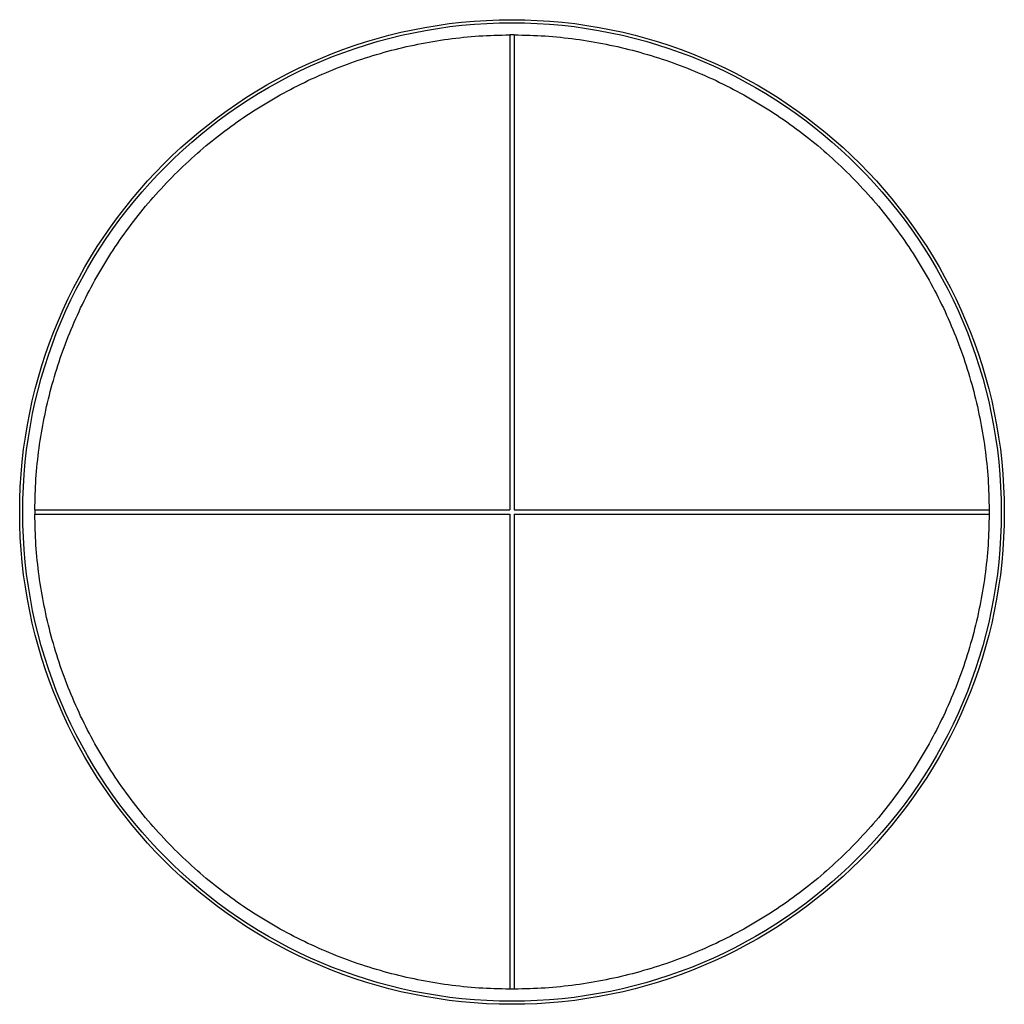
# Paper-space layout '_Bottom' of a CAD drawing. Header units: millimetres. Extents: x -377 to 273, y -310 to 340.
import ezdxf

# ---------------------------------------------------------------- set-up
doc = ezdxf.new("R2010")
doc.units = ezdxf.units.MM

psp = doc.layouts.new('_Bottom')

# ---------------------------------------------------------------- linework, layer by layer
at = {"color": 7, "linetype": 'Continuous', "lineweight": 25}
for p, q in [((-50.38, 330.28), (-53.38, 330.28)), ((-53.38, 330.28), (-53.38, 16.78)), ((-50.38, 330.28), (-50.38, 16.78)), ((-366.88, 16.78), (-53.38, 16.78)), ((-366.88, 16.78), (-366.88, 13.78)), ((-366.88, 13.78), (-53.38, 13.78)), ((-53.38, 13.78), (-53.38, -299.72)), ((-50.38, 16.78), (263.12, 16.78)), ((-50.38, 13.78), (263.12, 13.78)), ((-50.38, 13.78), (-50.38, -299.72)), ((263.12, 16.78), (263.12, 13.78)), ((-50.38, -299.72), (-53.38, -299.72))]:
    psp.add_line(p, q, dxfattribs=at)
for radius in [325, 323]:
    psp.add_circle((-51.88, 15.28), radius, dxfattribs=at)
for points in [[(-366.87, 16.78), (-366.71, 23.57), (-366.39, 37.15), (-364.25, 57.42), (-360.9, 77.52), (-356.22, 97.35), (-350.29, 116.84), (-343.07, 135.99), (-334.59, 154.7), (-324.87, 172.9), (-313.98, 190.41), (-301.96, 207.18), (-288.87, 223.13), (-274.77, 238.18), (-259.72, 252.28), (-243.77, 265.37), (-227.01, 277.38), (-209.49, 288.28), (-191.3, 298), (-172.58, 306.48), (-153.44, 313.69), (-133.94, 319.63), (-114.11, 324.3), (-94.01, 327.66), (-73.74, 329.8), (-60.16, 330.12), (-53.38, 330.28)], [(-50.38, 330.28), (-43.59, 330.12), (-30.01, 329.8), (-9.74, 327.66), (10.36, 324.3), (30.19, 319.63), (49.69, 313.69), (68.83, 306.48), (87.54, 298), (105.74, 288.28), (123.25, 277.38), (140.02, 265.37), (155.97, 252.28), (171.02, 238.18), (185.12, 223.13), (198.21, 207.18), (210.22, 190.41), (221.12, 172.9), (230.84, 154.7), (239.32, 135.99), (246.54, 116.84), (252.47, 97.35), (257.14, 77.52), (260.5, 57.42), (262.64, 37.15), (262.96, 23.57), (263.12, 16.78)], [(-53.38, -299.71), (-60.16, -299.55), (-73.74, -299.24), (-94.01, -297.09), (-114.11, -293.74), (-133.94, -289.06), (-153.44, -283.13), (-172.58, -275.91), (-191.3, -267.43), (-209.49, -257.71), (-227.01, -246.82), (-243.77, -234.8), (-259.72, -221.72), (-274.77, -207.61), (-288.87, -192.56), (-301.96, -176.61), (-313.98, -159.85), (-324.87, -142.33), (-334.59, -124.14), (-343.07, -105.42), (-350.29, -86.28), (-356.22, -66.78), (-360.9, -46.95), (-364.25, -26.85), (-366.39, -6.58), (-366.71, 7), (-366.87, 13.78)], [(263.12, 13.78), (262.96, 7), (262.64, -6.58), (260.5, -26.85), (257.14, -46.95), (252.47, -66.78), (246.54, -86.28), (239.32, -105.42), (230.84, -124.14), (221.12, -142.33), (210.22, -159.85), (198.21, -176.61), (185.12, -192.56), (171.02, -207.61), (155.97, -221.72), (140.02, -234.8), (123.25, -246.82), (105.74, -257.71), (87.54, -267.43), (68.83, -275.91), (49.69, -283.13), (30.19, -289.06), (10.36, -293.74), (-9.74, -297.09), (-30.01, -299.24), (-43.59, -299.55), (-50.38, -299.71)]]:
    psp.add_open_spline(points, degree=3, knots=[0, 0, 0, 0, 0.041413, 0.082825, 0.124238, 0.16565, 0.207063, 0.248476, 0.290396, 0.332317, 0.374238, 0.416159, 0.458079, 0.5, 0.541921, 0.583841, 0.625762, 0.667683, 0.709604, 0.751524, 0.792937, 0.83435, 0.875762, 0.917175, 0.958587, 1, 1, 1, 1], dxfattribs=at)

doc.saveas('drawing.dxf')
